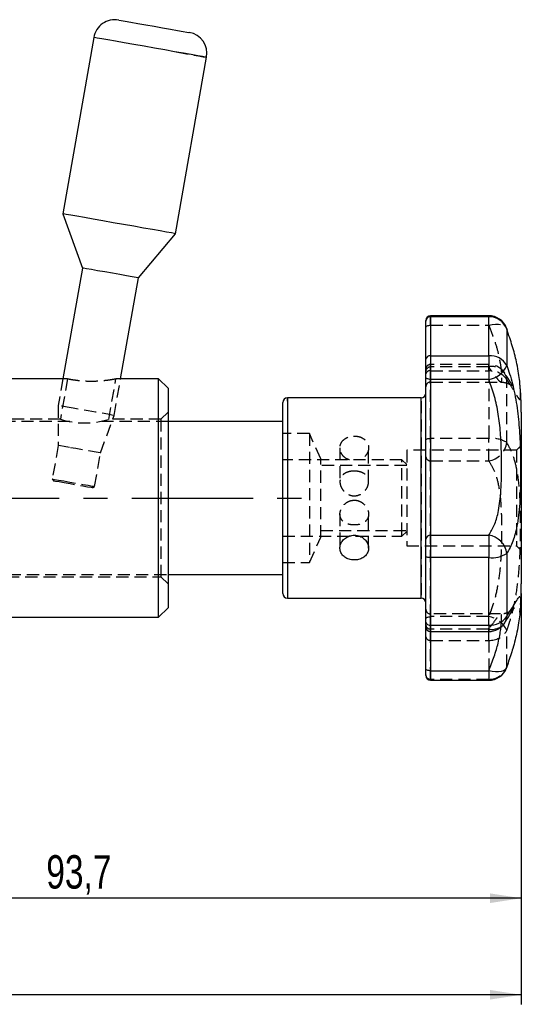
# Model space of a CAD drawing. Extents: x 29 to 411, y 54 to 283.
# Tile 11 of 12: x 246 to 298, y 180 to 283. Entities that reach past the tile are written whole.
import ezdxf

# ---------------------------------------------------------------- set-up
doc = ezdxf.new("R2010")
doc.units = 0
doc.linetypes.add('CENTERX2', pattern=[20.32, 12.7, -2.54, 2.54, -2.54])
doc.linetypes.add('HIDDEN', pattern=[1.905, 1.27, -0.635])
doc.layers.get('0').update_dxf_attribs({"linetype": 'CONTINUOUS'})
doc.layers.add('FORMATO', color=179, linetype='CONTINUOUS')
doc.styles.add('SLDTEXTSTYLE0', font='TXT', dxfattribs={"width": 0.75})
doc.dimstyles.new('SLDDIMSTYLE1', dxfattribs={"dimtxt": 3.5, "dimasz": 3.302, "dimexe": 0, "dimexo": 0.0625, "dimgap": 0.875, "dimtad": 1, "dimdec": 3, "dimrnd": 1e-09, "dimzin": 12, "dimtxsty": 'SLDTEXTSTYLE0', "dimsah": 1, "dimcen": 0.09, "dimazin": 3, "dimtfac": 1, "dimtdec": 3, "dimtofl": 0, "dimtmove": 0, "dimatfit": 3, "dimtolj": 1, "dimtzin": 12})
doc.dimstyles.new('SLDDIMSTYLE4', dxfattribs={"dimtxt": 3.5, "dimasz": 3.302, "dimexe": 0, "dimexo": 0.0625, "dimgap": 0.875, "dimtad": 1, "dimdec": 0, "dimrnd": 1e-09, "dimzin": 12, "dimtxsty": 'SLDTEXTSTYLE0', "dimsah": 1, "dimcen": 0.09, "dimazin": 3, "dimtfac": 1, "dimtdec": 0, "dimtofl": 0, "dimtmove": 0, "dimatfit": 3, "dimtolj": 1, "dimtzin": 12})

# ---------------------------------------------------------------- blocks, each defined once
blk = doc.blocks.new('_D_6')
at = {"layer": 'FORMATO'}
for p, q in [((298.11, 223.19), (298.11, 190.26)), ((204.41, 210.19), (204.41, 190.26)), ((298.11, 191.26), (204.41, 191.26))]:
    blk.add_line(p, q, dxfattribs=at)
for points in [[(204.41, 191.26), (207.71, 190.75), (207.71, 191.77)], [(298.11, 191.26), (294.81, 191.77), (294.81, 190.75)]]:
    blk.add_solid(points, dxfattribs=at)
at = {"layer": 'FORMATO', "insert": (248.34, 195.77), "char_height": 3.5, "attachment_point": 1, "style": 'SLDTEXTSTYLE0'}
blk.add_mtext('93,7', dxfattribs=at)
blk = doc.blocks.new('_D_7')
at = {"layer": 'FORMATO'}
for p, q in [((298.11, 223.19), (298.11, 180.14)), ((49.26, 219.69), (49.26, 180.14)), ((298.11, 181.14), (49.26, 181.14))]:
    blk.add_line(p, q, dxfattribs=at)
for points in [[(49.26, 181.14), (52.56, 180.64), (52.56, 181.65)], [(298.11, 181.14), (294.81, 181.65), (294.81, 180.64)]]:
    blk.add_solid(points, dxfattribs=at)
at = {"layer": 'FORMATO', "insert": (156.73, 185.66), "char_height": 3.5, "attachment_point": 1, "style": 'SLDTEXTSTYLE0'}
blk.add_mtext('249', dxfattribs=at)

msp = doc.modelspace()

# ---------------------------------------------------------------- linework, layer by layer
at = {"color": 7, "linetype": 'CONTINUOUS'}
for p, q in [((253.3192, 281.4453), (250.061, 262.9671)), ((261.8787, 260.8833), (265.1369, 279.3615)), ((250.061, 262.9671), (252.1291, 257.2849)), ((257.9918, 256.2511), (261.8787, 260.8833)), ((252.1291, 257.2849), (250.0847, 245.6903)), ((256.1297, 245.6903), (257.9918, 256.2511)), ((288.1072, 251.7137), (288.1072, 251.7888)), ((288.1072, 247.7294), (288.1072, 251.7137)), ((294.6881, 252.2888), (288.6072, 252.2888)), ((288.6072, 252.1887), (288.6072, 248.1022)), ((294.6881, 252.1887), (288.6072, 252.1887)), ((294.6881, 248.1022), (294.6881, 252.1887)), ((296.6484, 250.7359), (296.5561, 250.982)), ((296.5632, 250.9846), (296.5911, 250.8734)), ((296.5911, 250.8734), (296.5911, 247.0699)), ((288.1072, 245.8664), (288.1072, 247.7294)), ((288.6072, 248.1022), (288.6072, 245.6182)), ((288.6072, 248.1022), (294.6881, 248.1022)), ((294.6881, 248.1022), (294.6881, 245.6182)), ((250.0847, 245.6903), (244.4072, 245.6903)), ((260.1072, 245.6903), (256.1297, 245.6903)), ((261.1072, 244.6903), (260.1072, 245.6903)), ((260.1072, 220.6903), (260.1072, 245.6903)), ((288.1072, 228.8612), (288.1072, 245.8664)), ((288.6072, 245.6182), (288.6072, 229.2932)), ((294.6881, 245.6182), (288.6072, 245.6182)), ((261.1072, 244.6903), (261.1072, 221.6903)), ((287.6072, 243.6903), (273.6072, 243.6903)), ((273.1072, 223.1903), (273.1072, 243.1903)), ((298.1072, 242.1903), (298.1072, 224.1903)), ((273.1072, 241.1903), (261.1072, 241.1903)), ((288.6072, 229.2932), (288.6072, 226.9403)), ((288.6072, 229.2932), (294.6881, 229.2932)), ((294.6881, 229.2932), (294.6881, 226.9403)), ((288.1072, 227.0965), (288.1072, 228.8612)), ((288.1072, 220.1956), (288.1072, 227.0965)), ((296.5911, 227.373), (296.5911, 220.7851)), ((288.6072, 226.9403), (288.6072, 219.8624)), ((294.6881, 226.9403), (288.6072, 226.9403)), ((294.6881, 219.8624), (294.6881, 226.9403)), ((261.1072, 225.1903), (273.1072, 225.1903)), ((273.6072, 222.6903), (287.6072, 222.6903)), ((260.1072, 220.6903), (261.1072, 221.6903)), ((244.4072, 220.6903), (260.1072, 220.6903)), ((288.1072, 219.6952), (288.1072, 220.1956)), ((288.6072, 219.8624), (294.6881, 219.8624)), ((288.1072, 215.3365), (288.1072, 219.6952)), ((288.6072, 219.1951), (294.6881, 219.1951)), ((296.5569, 215.3991), (296.6891, 215.7737)), ((288.1072, 214.5918), (288.1072, 215.3365)), ((288.6072, 215.0848), (294.6881, 215.0848)), ((288.6072, 214.0918), (294.6881, 214.0918))]:
    msp.add_line(p, q, dxfattribs=at)
at = {"color": 8, "linetype": 'CONTINUOUS'}
for p, q in [((288.6072, 252.2888), (288.6072, 252.1887)), ((294.6881, 252.2888), (294.6881, 252.1887)), ((296.6714, 250.6278), (296.5911, 250.8734)), ((273.6072, 243.6903), (273.6072, 222.6903)), ((287.6072, 222.6903), (287.6072, 243.6903)), ((288.6072, 219.8624), (288.6072, 219.1951)), ((294.6881, 219.8624), (294.6881, 219.1951)), ((288.6072, 219.1951), (288.6072, 215.0848)), ((288.6072, 215.0848), (288.6072, 214.0918)), ((294.6881, 215.0848), (294.6881, 214.0918))]:
    msp.add_line(p, q, dxfattribs=at)
at = {"color": 7, "linetype": 'HIDDEN'}
for p, q in [((288.6072, 251.2959), (288.6072, 252.2888)), ((294.6881, 251.2959), (294.6881, 252.2888)), ((288.6072, 251.2959), (294.6881, 251.2959)), ((294.6881, 247.1855), (288.6072, 247.1855)), ((288.6072, 246.5183), (288.6072, 247.1854)), ((294.6881, 246.9217), (288.6072, 246.9217)), ((288.6072, 246.9217), (288.6072, 245.3385)), ((294.6881, 246.5183), (294.6881, 247.1854)), ((250.0847, 245.6903), (249.5888, 242.8777)), ((250.5686, 245.6903), (249.8192, 241.4403)), ((250.5686, 245.6903), (250.0847, 245.6903)), ((254.8939, 241.4263), (255.6457, 245.6903)), ((255.4514, 241.8439), (256.1297, 245.6903)), ((256.1297, 245.6903), (255.6157, 245.6903)), ((288.6072, 246.5183), (294.6881, 246.5183)), ((288.6072, 239.4404), (288.6072, 246.5183)), ((294.6881, 246.5183), (294.6881, 239.4404)), ((296.5911, 239.0077), (296.5911, 245.5956)), ((288.6072, 245.3385), (295.9385, 245.3385)), ((273.6072, 243.3326), (273.6072, 243.6903)), ((249.5888, 242.8777), (249.5888, 238.6936)), ((287.6072, 243.3326), (287.6072, 222.6903)), ((249.8192, 241.4403), (234.6072, 241.4403)), ((254.0204, 237.9122), (255.4514, 241.8439)), ((260.3572, 241.4403), (254.8646, 241.4403)), ((261.1072, 242.1903), (260.3572, 241.4403)), ((260.3572, 241.4403), (260.3572, 224.9403)), ((250.8213, 241.1903), (204.4072, 241.1903)), ((261.1072, 241.1903), (253.7763, 241.1903)), ((275.9072, 239.9403), (273.1072, 239.9403)), ((275.9072, 239.9403), (275.9072, 226.4403)), ((277.1072, 237.3072), (275.9072, 239.9403)), ((288.6072, 237.0875), (288.6072, 239.4404)), ((294.6881, 239.4404), (288.6072, 239.4404)), ((294.6881, 237.0875), (294.6881, 239.4404)), ((249.5888, 238.6936), (248.9701, 235.1852)), ((279.1072, 238.4403), (279.1072, 234.8861)), ((282.1072, 234.8873), (282.1072, 238.439)), ((298.1072, 238.6903), (297.6072, 238.1903)), ((253.4018, 234.4038), (254.0204, 237.9122)), ((277.1072, 229.0735), (277.1072, 237.3072)), ((286.1072, 238.1903), (286.1072, 228.3607)), ((297.6072, 238.1903), (286.1072, 238.1903)), ((297.6072, 238.1903), (297.6072, 228.3607)), ((285.6072, 237.1903), (273.1072, 237.1903)), ((286.1072, 236.5903), (277.1072, 236.5903)), ((285.6072, 229.3378), (285.6072, 237.1903)), ((286.1072, 236.6903), (285.6072, 237.1903)), ((288.6072, 220.7625), (288.6072, 237.0875)), ((288.6072, 237.0875), (294.6881, 237.0875)), ((248.9701, 235.1852), (249.1222, 234.968)), ((253.1846, 234.2517), (253.4018, 234.4038)), ((279.1072, 231.4934), (279.1072, 227.9417)), ((282.1072, 227.9404), (282.1072, 231.4945)), ((273.1072, 229.1903), (285.6072, 229.1903)), ((275.9072, 226.4403), (277.1072, 229.0735)), ((277.1072, 229.7903), (286.1072, 229.7903)), ((285.6072, 229.1903), (286.1072, 229.6903)), ((285.6072, 229.1903), (285.6072, 229.3378)), ((286.1072, 228.3607), (286.1072, 228.1903)), ((286.1072, 228.1903), (297.6072, 228.1903)), ((297.6072, 228.3607), (297.6072, 228.1903)), ((297.6072, 228.1903), (298.1072, 227.6903)), ((273.1072, 226.4403), (275.9072, 226.4403)), ((204.4072, 225.1903), (261.1072, 225.1903)), ((211.8572, 224.9403), (260.3572, 224.9403)), ((260.3572, 224.9403), (261.1072, 224.1903)), ((295.9385, 221.0422), (288.6072, 221.0422)), ((288.6072, 219.1951), (288.6072, 221.0422)), ((288.6072, 218.2784), (288.6072, 220.7625)), ((294.6881, 220.7625), (288.6072, 220.7625)), ((294.6881, 218.2784), (294.6881, 220.7625)), ((294.6881, 219.459), (288.6072, 219.459)), ((296.5911, 215.5073), (296.5911, 219.3108)), ((288.6072, 214.192), (288.6072, 218.2784)), ((288.6072, 218.2784), (294.6881, 218.2784)), ((294.6881, 218.2784), (294.6881, 214.192)), ((296.7134, 215.8813), (296.5911, 215.5073)), ((296.5911, 215.5073), (296.5634, 215.3966)), ((294.6881, 214.192), (288.6072, 214.192))]:
    msp.add_line(p, q, dxfattribs=at)
at = {"color": 7, "linetype": 'CONTINUOUS', "flags": 128}
for points in [[(255.9257, 283.2704), (255.9555, 283.2651), (256.174, 283.2266), (256.5927, 283.1528), (257.1872, 283.048), (257.9231, 282.9182), (258.7575, 282.7711), (259.6419, 282.6151), (260.525, 282.4594), (261.3555, 282.313), (262.085, 282.1844), (262.6711, 282.081), (263.0799, 282.0089), (263.2876, 281.9723), (263.3118, 281.968)], [(253.2567, 262.4036), (252.3384, 262.5655), (251.5437, 262.7056), (250.8998, 262.8192), (250.4285, 262.9023), (250.1459, 262.9521), (250.061, 262.9671)], [(261.8787, 260.8833), (261.878, 260.8834), (261.7611, 260.904), (261.4469, 260.9594), (260.9463, 261.0477), (260.2761, 261.1659), (259.4593, 261.3099), (258.5237, 261.4749), (257.5012, 261.6552), (256.4264, 261.8447), (255.3362, 262.0369), (254.2675, 262.2254), (253.2567, 262.4036)], [(253.7145, 257.0053), (253.0619, 257.1204), (252.5574, 257.2094), (252.2386, 257.2656), (252.1291, 257.2849), (252.1291, 257.2849)], [(257.9918, 256.2511), (257.9649, 256.2559), (257.7503, 256.2937), (257.3362, 256.3667), (256.7534, 256.4695), (256.0449, 256.5944), (255.2635, 256.7322), (254.467, 256.8727), (253.7145, 257.0053)], [(288.6072, 245.6182), (288.5096, 245.6229), (288.4158, 245.6371), (288.3294, 245.66), (288.2536, 245.6909), (288.1914, 245.7285), (288.1452, 245.7714), (288.1168, 245.818), (288.1072, 245.8664)], [(288.6072, 226.9403), (288.5096, 226.9433), (288.4158, 226.9521), (288.3294, 226.9666), (288.2536, 226.986), (288.1914, 227.0097), (288.1452, 227.0367), (288.1168, 227.066), (288.1072, 227.0965)], [(297.9661, 221.2244), (297.9992, 221.5943), (298.0016, 221.6236)], [(288.6072, 215.0848), (288.5096, 215.0896), (288.4158, 215.1039), (288.3294, 215.1272), (288.2536, 215.1585), (288.1914, 215.1967), (288.1452, 215.2402), (288.1168, 215.2874), (288.1072, 215.3365)]]:
    msp.add_lwpolyline(points, dxfattribs=at)
at = {"color": 8, "linetype": 'CONTINUOUS', "flags": 128}
for points in [[(265.1369, 279.3615), (265.1362, 279.3616), (265.0193, 279.3822), (264.7051, 279.4376), (264.2045, 279.5259), (263.5343, 279.6441), (262.7175, 279.7881), (261.7819, 279.9531), (260.7594, 280.1334), (259.6846, 280.3229), (258.5944, 280.5151), (257.5257, 280.7036), (256.5149, 280.8818), (255.5966, 281.0437), (254.8019, 281.1838), (254.158, 281.2974), (253.6867, 281.3805), (253.4041, 281.4303), (253.3192, 281.4453)], [(296.5634, 215.3966), (296.5346, 215.3357), (296.4128, 215.1909), (296.2299, 215.0779), (295.9926, 215.0008), (295.7091, 214.9623), (295.3895, 214.9637), (295.0452, 215.005), (294.6881, 215.0848)]]:
    msp.add_lwpolyline(points, dxfattribs=at)
at = {"color": 7, "linetype": 'HIDDEN', "flags": 128}
for points in [[(261.9411, 279.925), (262.8595, 279.7631), (263.6541, 279.623), (264.2981, 279.5094), (264.7694, 279.4263), (265.0519, 279.3765), (265.1369, 279.3615)], [(288.1072, 251.0442), (288.1168, 251.0933), (288.1452, 251.1405), (288.1914, 251.184), (288.2536, 251.2222), (288.3294, 251.2535), (288.4158, 251.2768), (288.5096, 251.2911), (288.6072, 251.2959)], [(294.6881, 251.2959), (295.0452, 251.3757), (295.3895, 251.417), (295.7091, 251.4184), (295.9926, 251.3799), (296.2299, 251.3028), (296.4128, 251.1898), (296.5346, 251.045), (296.5632, 250.9846)], [(251.1741, 242.5981), (250.5215, 242.7132), (250.0171, 242.8022), (249.6983, 242.8584), (249.5888, 242.8777), (249.5888, 242.8777)], [(255.4514, 241.8439), (255.4245, 241.8487), (255.2099, 241.8865), (254.7959, 241.9595), (254.213, 242.0623), (253.5046, 242.1872), (252.7231, 242.325), (251.9266, 242.4655), (251.1741, 242.5981)], [(288.1072, 239.2842), (288.1168, 239.3147), (288.1452, 239.344), (288.1914, 239.371), (288.2536, 239.3947), (288.3294, 239.4141), (288.4158, 239.4285), (288.5096, 239.4374), (288.6072, 239.4404)], [(250.7872, 238.4823), (250.2287, 238.5807), (249.8245, 238.652), (249.6141, 238.6891), (249.5888, 238.6936)], [(254.0204, 237.9122), (253.9911, 237.9173), (253.773, 237.9558), (253.3623, 238.0282), (252.799, 238.1275), (252.1385, 238.244), (251.4452, 238.3662), (250.7872, 238.4823)], [(248.9701, 235.1852), (248.9954, 235.1807), (249.2058, 235.1436), (249.6101, 235.0724), (250.1685, 234.9739)], [(250.2208, 234.7743), (249.6854, 234.8687), (249.3091, 234.935), (249.1327, 234.9661), (249.1222, 234.968)], [(250.1685, 234.9739), (250.8266, 234.8578), (251.5199, 234.7356), (252.1804, 234.6191), (252.7436, 234.5198), (253.1544, 234.4474), (253.3724, 234.409), (253.4018, 234.4038)], [(253.1846, 234.2517), (253.1804, 234.2524), (253.0286, 234.2792), (252.6736, 234.3418), (252.1539, 234.4334), (251.5257, 234.5442), (250.8572, 234.6621), (250.2208, 234.7743)], [(288.1072, 220.5143), (288.1168, 220.5627), (288.1452, 220.6093), (288.1914, 220.6522), (288.2536, 220.6898), (288.3294, 220.7207), (288.4158, 220.7436), (288.5096, 220.7578), (288.6072, 220.7625)]]:
    msp.add_lwpolyline(points, dxfattribs=at)
at = {"color": 7, "linetype": 'CONTINUOUS'}
for centre, radius, start, end in [((255.535, 281.0546), 2.25, 80, 170), ((262.9211, 279.7522), 2.25, 350, 80), ((288.6072, 251.7888), 0.5, 90, 180), ((288.595, 251.7009), 0.488, 88.565926, 178.4914), ((294.6881, 250.2888), 2, 20.106886, 90), ((294.7175, 250.1969), 1.992, 19.853612, 90.844472), ((288.5517, 247.655), 0.4507, 82.924214, 170.491856), ((294.8216, 246.0783), 2.0284, 29.266356, 93.773887), ((294.3117, 248.0848), 2.4952, 278.678357, 335.999536), ((266.8572, 242.1903), 31.25, 0, 5.448613), ((273.6072, 243.1903), 0.5, 90, 180), ((287.6072, 244.1903), 0.5, 270, 360), ((288.5755, 228.8245), 0.4697, 86.130696, 175.52115), ((294.3742, 227.0791), 2.2363, 7.551432, 81.930677), ((294.9594, 230.1481), 3.2193, 265.166318, 300.453991), ((266.8572, 224.1903), 31.25, 356.060959, 0), ((273.6072, 223.1903), 0.5, 180, 270), ((287.6072, 222.1903), 0.5, 0, 90), ((294.8553, 221.9413), 2.0857, 265.404068, 326.331381), ((288.5377, 220.2998), 0.443, 193.615199, 279.025965), ((294.6881, 221.1952), 2, 270, 327.498786), ((288.6072, 219.6952), 0.5, 180, 270), ((288.6072, 214.5918), 0.5, 180, 270), ((294.6881, 216.0918), 2, 270, 339.893114)]:
    msp.add_arc(centre, radius, start, end, dxfattribs=at)
at = {"color": 7, "linetype": 'HIDDEN'}
for centre, radius, start, end in [((288.6072, 246.6855), 0.5, 90, 180), ((288.5764, 246.4521), 0.4705, 86.245574, 175.674664), ((294.6881, 245.1855), 2, 32.501214, 90), ((295.0584, 245.4245), 1.5423, 6.37004, 103.89011), ((288.5377, 246.0809), 0.443, 80.973973, 166.384751), ((294.8553, 244.4393), 2.0857, 33.668692, 94.595848), ((288.6072, 244.8385), 0.5, 90, 180), ((252.3565, 249.6541), 8.5968, 252.83396, 286.963039), ((294.9594, 236.2325), 3.2193, 59.546102, 94.833576), ((294.3742, 239.3016), 2.2363, 278.069337, 352.448553), ((288.5755, 237.5561), 0.4697, 184.478735, 273.869358), ((288.6072, 221.5422), 0.5, 180, 270), ((294.3116, 218.2959), 2.4952, 24.000496, 81.321611), ((288.5764, 219.9285), 0.4705, 184.325221, 273.75448), ((295.0298, 221.0691), 1.6459, 258.019207, 324.808301), ((294.8216, 220.3024), 2.0284, 266.226121, 330.733679), ((288.5517, 218.7257), 0.4507, 189.508219, 277.075712), ((288.595, 214.6798), 0.488, 181.508663, 271.434011), ((294.7175, 216.1838), 1.992, 269.155539, 340.146415)]:
    msp.add_arc(centre, radius, start, end, dxfattribs=at)
at = {"color": 8, "linetype": 'CONTINUOUS'}
msp.add_arc((295.1834, 220.8756), 1.4106, 327.635921, 356.319604, dxfattribs=at)
at = {"color": 7, "linetype": 'HIDDEN'}
for points, knots in [([(294.6881, 251.2959), (294.8925, 250.787), (295.3079, 249.7526), (295.7357, 248.2446), (295.9618, 246.9859), (296.0383, 246.0637), (296.0441, 245.518), (295.9898, 245.2897), (295.8298, 245.3896), (295.5037, 245.81), (295.0967, 246.37), (294.7811, 246.7961), (294.6881, 246.9217)], [0, 0, 0, 0, 0.10039362, 0.20404622, 0.33390312, 0.43611349, 0.54131292, 0.64399378, 0.7497956, 0.85125997, 0.95618713, 1, 1, 1, 1]), ([(250.5686, 245.6903), (250.5957, 245.6847), (250.6498, 245.6733), (251.0732, 245.594), (251.7, 245.5055), (252.4843, 245.4418), (253.3328, 245.4313), (254.1638, 245.477), (254.9006, 245.5627), (255.4163, 245.6466), (255.6597, 245.693), (255.6241, 245.6863), (255.6157, 245.6847)], [0, 0, 0, 0, 0.10627709, 0.21255526, 0.31873963, 0.42416219, 0.52906672, 0.63576361, 0.74626947, 0.85855444, 0.96687847, 1, 1, 1, 1]), ([(295.9346, 245.3354), (296.0939, 245.327), (296.4055, 245.3105), (296.8025, 245.1554), (297.0927, 244.9748), (297.2698, 244.8178), (297.3582, 244.7185), (297.3747, 244.6947), (297.3269, 244.7607), (297.209, 244.9387), (296.9988, 245.2704), (296.7213, 245.7148), (296.4771, 246.0984), (296.3674, 246.2707)], [0, 0, 0, 0, 0.06366641, 0.12457006, 0.180001, 0.23345948, 0.29144813, 0.36017474, 0.44460492, 0.55941804, 0.70191786, 0.86604874, 1, 1, 1, 1]), ([(296.5911, 245.5956), (296.6905, 245.4373), (297.0205, 244.9112), (297.4564, 244.1944), (297.8035, 243.6273), (297.9769, 243.4597), (298.0346, 243.5656), (298.0283, 243.8846), (298.0268, 243.9651)], [0, 0, 0, 0, 0.089539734, 0.297463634, 0.511554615, 0.716745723, 0.928485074, 1, 1, 1, 1]), ([(298.0268, 243.9651), (298.0292, 244.0826), (298.0346, 244.3394), (297.9859, 244.8693), (297.9595, 245.1566)], [0, 0, 0, 0, 0.457937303, 1, 1, 1, 1]), ([(280.098, 237.1903), (280.0021, 237.2214), (279.7471, 237.304), (279.4207, 237.5906), (279.1672, 237.9891), (279.0788, 238.4345), (279.1611, 238.8643), (279.4039, 239.2368), (279.7815, 239.5143), (280.2059, 239.6636), (280.491, 239.6792), (280.6072, 239.6855)], [0, 0, 0, 0, 0.072572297, 0.192951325, 0.314228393, 0.435082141, 0.554864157, 0.674584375, 0.795334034, 0.916636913, 1, 1, 1, 1]), ([(280.6072, 239.6855), (280.7749, 239.6725), (281.1103, 239.6466), (281.5573, 239.4421), (281.8994, 239.1338), (282.097, 238.7364), (282.1261, 238.2964), (281.9868, 237.8595), (281.6906, 237.4892), (281.3819, 237.2526), (281.1702, 237.2018), (281.1222, 237.1903)], [0, 0, 0, 0, 0.120183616, 0.240337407, 0.361264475, 0.482707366, 0.603316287, 0.723055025, 0.843216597, 0.964447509, 1, 1, 1, 1]), ([(296.5911, 219.3108), (296.6905, 219.5959), (297.0205, 220.543), (297.4566, 222.3124), (297.8027, 224.6184), (297.9796, 227.0181), (298.0395, 229.3762), (298.0338, 231.6657), (297.9524, 233.9716), (297.7101, 236.0215), (297.2587, 237.7751), (296.8158, 238.593), (296.5911, 239.0077)], [0, 0, 0, 0, 0.04433412, 0.14728439, 0.25328827, 0.35488548, 0.45972482, 0.5596153, 0.66300194, 0.79325697, 0.89515514, 1, 1, 1, 1]), ([(294.6881, 237.0875), (294.8948, 236.7542), (295.3081, 236.0877), (295.7378, 234.6392), (295.9616, 232.9162), (296.0413, 230.974), (296.0431, 229.0655), (295.9894, 227.0891), (295.828, 225.1102), (295.4984, 223.205), (295.0933, 221.7638), (294.7812, 220.9924), (294.6881, 220.7625)], [0, 0, 0, 0, 0.10203445, 0.20403907, 0.33390405, 0.43760222, 0.54131903, 0.64558269, 0.74980254, 0.85298959, 0.95618438, 1, 1, 1, 1]), ([(280.6072, 236.015), (280.7664, 236.0059), (281.0846, 235.9876), (281.5138, 235.8396), (281.8623, 235.5944), (282.0815, 235.2379), (282.1305, 234.8109), (282.0207, 234.3774), (281.7749, 233.9714), (281.399, 233.6289), (280.9213, 233.4206), (280.4183, 233.4017), (279.9599, 233.5509), (279.5625, 233.8362), (279.2551, 234.2382), (279.0951, 234.6978), (279.1068, 235.128), (279.2671, 235.4848), (279.5608, 235.7634), (279.9789, 235.9497), (280.3589, 236.0114), (280.5699, 236.0145), (280.6072, 236.015)], [0, 0, 0, 0, 0.0500376, 0.09994939, 0.15303133, 0.20870295, 0.26114351, 0.31003769, 0.35970884, 0.41324613, 0.46889712, 0.5206149, 0.56846559, 0.61847793, 0.67314475, 0.72818163, 0.77899204, 0.82763537, 0.878533, 0.93337538, 0.98824038, 1, 1, 1, 1]), ([(280.6072, 232.9638), (280.4479, 232.9471), (280.1298, 232.9137), (279.7006, 232.6629), (279.3521, 232.2991), (279.1329, 231.8496), (279.0839, 231.4005), (279.1936, 231.0158), (279.4395, 230.7085), (279.8154, 230.4861), (280.2931, 230.3674), (280.796, 230.3572), (281.2545, 230.4409), (281.6519, 230.6171), (281.9593, 230.9031), (282.1193, 231.2925), (282.1075, 231.7281), (281.9472, 232.1542), (281.6535, 232.5435), (281.2355, 232.8459), (280.8555, 232.9573), (280.6444, 232.9628), (280.6072, 232.9638)], [0, 0, 0, 0, 0.05003762, 0.09994943, 0.15303138, 0.20870299, 0.26114357, 0.31003761, 0.35970913, 0.41324644, 0.46889748, 0.52061527, 0.56846598, 0.61847834, 0.67314475, 0.72818189, 0.77899232, 0.82763592, 0.87853306, 0.93337609, 0.98824038, 1, 1, 1, 1]), ([(295.9741, 219.7004), (295.9947, 219.8979), (296.0468, 220.399), (296.0417, 220.8558), (295.9904, 221.0928), (295.8296, 220.9906), (295.5038, 220.5708), (295.0967, 220.0107), (294.7811, 219.5845), (294.6881, 219.459)], [0, 0, 0, 0, 0.10827231, 0.274634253, 0.4370132, 0.604327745, 0.764783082, 0.930714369, 1, 1, 1, 1]), ([(297.3594, 221.6656), (297.3582, 221.6637), (297.3556, 221.6597), (297.2597, 221.5512), (297.0462, 221.3683), (296.6905, 221.1724), (296.2988, 221.0442), (296.0312, 221.056), (295.9372, 221.0602)], [0, 0, 0, 0, 0.162715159, 0.345039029, 0.516631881, 0.69422677, 0.892656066, 1, 1, 1, 1])]:
    msp.add_open_spline(points, degree=3, knots=knots, dxfattribs=at)
at = {"color": 7, "linetype": 'CONTINUOUS'}
for points, knots in [([(297.9595, 245.1566), (297.9529, 245.2464), (297.9146, 245.768), (297.7037, 247.0666), (297.2805, 248.8435), (296.867, 250.0547), (296.6714, 250.6278)], [0, 0, 0, 0, 0.07715449, 0.44853906, 0.73907221, 1, 1, 1, 1]), ([(296.5911, 247.0699), (296.6905, 246.7848), (297.0205, 245.8376), (297.4566, 244.0682), (297.8027, 241.7623), (297.9796, 239.3626), (298.0395, 237.0045), (298.0338, 234.7149), (297.9524, 232.409), (297.7101, 230.3592), (297.2587, 228.6056), (296.8158, 227.7877), (296.5911, 227.373)], [0, 0, 0, 0, 0.04433413, 0.1472844, 0.25328825, 0.35488546, 0.45972485, 0.55961534, 0.66300197, 0.79325701, 0.89515518, 1, 1, 1, 1]), ([(294.6881, 229.2932), (294.8948, 229.6265), (295.3081, 230.2929), (295.7378, 231.7415), (295.9616, 233.4645), (296.0413, 235.4067), (296.0431, 237.3152), (295.9894, 239.2916), (295.828, 241.2705), (295.4984, 243.1757), (295.0933, 244.6169), (294.7812, 245.3883), (294.6881, 245.6182)], [0, 0, 0, 0, 0.10203436, 0.20403912, 0.33390401, 0.43760226, 0.54131906, 0.64558267, 0.74980256, 0.85298961, 0.95618437, 1, 1, 1, 1]), ([(280.6072, 229.2932), (280.4395, 229.2778), (280.1041, 229.2469), (279.6571, 229.0087), (279.3149, 228.6626), (279.1174, 228.2381), (279.0881, 227.7932), (279.2282, 227.3786), (279.5213, 227.0354), (279.9373, 226.795), (280.43, 226.6806), (280.9407, 226.7019), (281.4123, 226.8552), (281.7954, 227.1283), (282.0468, 227.499), (282.1357, 227.93), (282.0532, 228.3723), (281.8105, 228.7766), (281.4329, 229.092), (281.0084, 229.2673), (280.7233, 229.2857), (280.6072, 229.2932)], [0, 0, 0, 0, 0.053314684, 0.106616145, 0.160260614, 0.214133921, 0.26763727, 0.320754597, 0.374059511, 0.427838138, 0.481647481, 0.534982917, 0.588083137, 0.641549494, 0.695414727, 0.74909193, 0.802293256, 0.855466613, 0.909097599, 0.962974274, 1, 1, 1, 1]), ([(298.0289, 222.6408), (298.0315, 222.4566), (298.0366, 222.0819), (297.9517, 220.905), (297.7087, 219.3337), (297.2903, 217.5734), (296.8933, 216.4092), (296.7134, 215.8813)], [0, 0, 0, 0, 0.19210804, 0.39093989, 0.64144471, 0.83741393, 1, 1, 1, 1]), ([(296.3631, 220.104), (296.4339, 220.2146), (296.6496, 220.5514), (296.9192, 220.9836), (297.1715, 221.3829), (297.3065, 221.5924), (297.3753, 221.685), (297.3616, 221.6682), (297.3594, 221.6656)], [0, 0, 0, 0, 0.12591482, 0.38376174, 0.62529051, 0.82935514, 0.97321075, 1, 1, 1, 1])]:
    msp.add_open_spline(points, degree=3, knots=knots, dxfattribs=at)
at = {"color": 8, "linetype": 'CONTINUOUS'}
for points, knots in [([(296.5911, 220.7851), (296.6905, 220.9434), (297.0205, 221.4693), (297.4568, 222.189), (297.8019, 222.7431), (297.9826, 222.9582), (298.0133, 222.7477), (298.0289, 222.6408)], [0, 0, 0, 0, 0.09643621, 0.3203751, 0.55095624, 0.77195193, 1, 1, 1, 1]), ([(294.6881, 215.0848), (294.8928, 215.5946), (295.3089, 216.631), (295.7312, 218.123), (295.9302, 219.181), (295.9666, 219.6116), (295.9741, 219.7004)], [0, 0, 0, 0, 0.27307055, 0.55500544, 0.90821616, 1, 1, 1, 1])]:
    msp.add_open_spline(points, degree=3, knots=knots, dxfattribs=at)
at = {"layer": 'FORMATO', "linetype": 'CENTERX2'}
msp.add_line((54.1072, 233.1903), (275.1072, 233.1903), dxfattribs=at)

# ---------------------------------------------------------------- dimensions: what is measured, and where the dimension line sits
at = {"layer": 'FORMATO'}
for base, p2, dimstyle, picture, middle in [((49.2572, 181.1448), (49.2572, 220.6903), 'SLDDIMSTYLE4', '_D_7', (160.6139, 181.1448)), ((204.4072, 191.2612), (204.4072, 211.1909), 'SLDDIMSTYLE1', '_D_6', (252.8623, 191.2612))]:
    dim = msp.add_linear_dim(base=base, p1=(298.1072, 224.1903), p2=p2, dimstyle=dimstyle, dxfattribs=at)
    dim.commit()
    dim.dimension.update_dxf_attribs({"geometry": picture, "text_midpoint": middle, "dimtype": 160})

doc.saveas('drawing.dxf')
